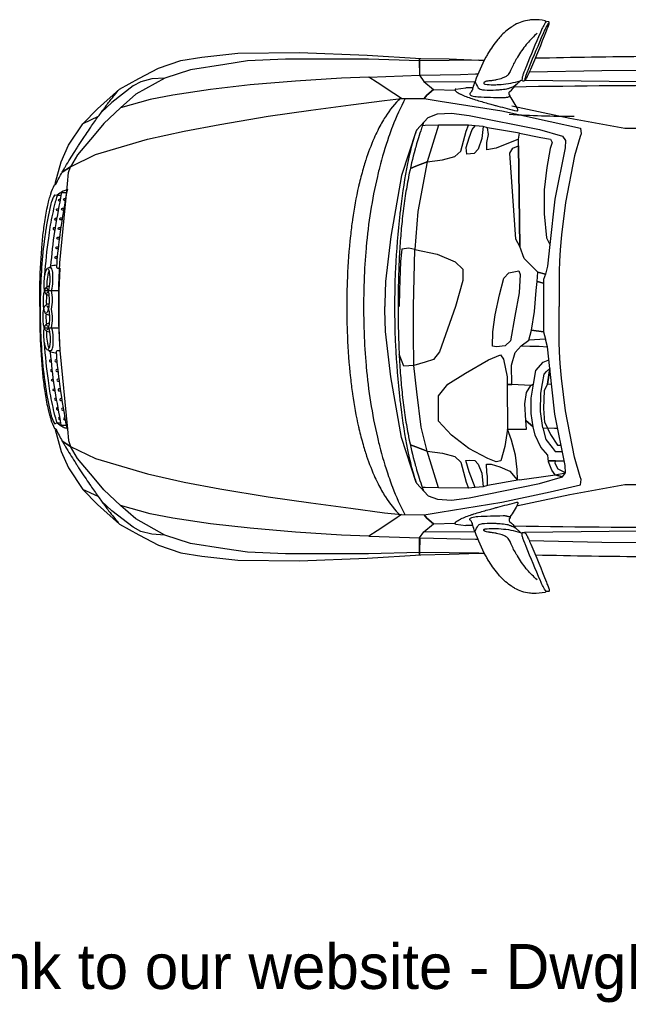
# Model space of a CAD drawing. Header units: millimetres. Extents: x -736 to -723.1, y -2314.2 to -2307.3.
# Tile 5 of 8: x -728 to -725.7, y -2314.2 to -2310.5. Entities that reach past the tile are written whole.
import ezdxf

# ---------------------------------------------------------------- set-up
doc = ezdxf.new("R2010")
doc.units = ezdxf.units.MM
doc.layers.add('dwgFree.com-automobile', color=251, linetype='Continuous')
doc.layers.add('DwgFree.com-Lineas perimetro', color=250, linetype='Continuous')

msp = doc.modelspace()

# ---------------------------------------------------------------- linework, layer by layer
at = {"layer": 'dwgFree.com-automobile', "color": 18, "true_color": 0x000000}
msp.add_arc((-725.5859, -2311.4649), 0.9542, 177.1802, 177.7772, dxfattribs=at)
at = {"layer": 'DwgFree.com-Lineas perimetro', "color": 18, "true_color": 0x000000}
for p, q in [((-726.3106, -2310.7373), (-726.2723, -2310.7328)), ((-725.8781, -2310.8485), (-726.0979, -2310.8021)), ((-725.6688, -2310.8865), (-725.8781, -2310.8485)), ((-726.4597, -2310.8956), (-726.4599, -2310.896)), ((-726.4721, -2310.9333), (-726.473, -2310.9367)), ((-726.4865, -2310.99), (-726.488, -2310.9966)), ((-726.5217, -2311.2082), (-726.5221, -2311.2116)), ((-727.8698, -2311.5016), (-727.8153, -2311.5016)), ((-727.8698, -2311.6434), (-727.8153, -2311.6434)), ((-725.9627, -2311.7154), (-725.97, -2311.6856)), ((-725.9539, -2311.7976), (-725.9627, -2311.7154)), ((-725.9353, -2311.9705), (-725.9539, -2311.7976)), ((-726.5221, -2311.9149), (-726.5217, -2311.9182)), ((-725.8954, -2312.1646), (-725.9353, -2311.9705)), ((-726.488, -2312.1298), (-726.4865, -2312.1364)), ((-725.8942, -2312.1928), (-725.8954, -2312.1646)), ((-726.473, -2312.1897), (-726.4721, -2312.1931)), ((-726.0691, -2312.22), (-726.1896, -2312.2408)), ((-725.9933, -2312.2338), (-725.9058, -2312.2087)), ((-725.9058, -2312.2087), (-725.8942, -2312.1928)), ((-726.4599, -2312.2304), (-726.4597, -2312.2308)), ((-726.4588, -2312.232), (-726.4151, -2312.2803)), ((-726.4259, -2312.2488), (-726.4368, -2312.2485)), ((-726.3761, -2312.2503), (-726.4259, -2312.2488)), ((-726.2614, -2312.251), (-726.3761, -2312.2503)), ((-726.2362, -2312.2483), (-726.2614, -2312.251)), ((-726.2596, -2312.2876), (-725.9933, -2312.2338)), ((-726.2066, -2312.2463), (-726.2362, -2312.2483)), ((-726.1896, -2312.2408), (-726.2066, -2312.2463)), ((-725.6688, -2312.2385), (-725.8781, -2312.2765)), ((-726.4151, -2312.2803), (-726.379, -2312.2931)), ((-726.379, -2312.2931), (-726.3263, -2312.2962)), ((-726.3263, -2312.2962), (-726.2596, -2312.2876)), ((-725.8781, -2312.2765), (-726.0795, -2312.319))]:
    msp.add_line(p, q, dxfattribs=at)
for points in [[(-725.9685, -2310.4831), (-725.9705, -2310.4796, 0.040095), (-725.9708, -2310.4791, 0.174622), (-725.9719, -2310.4784, 0.054413), (-726.0172, -2310.4743, 0.028724), (-726.0271, -2310.475), (-726.0312, -2310.4756, 0.095272), (-726.0859, -2310.4938), (-726.0882, -2310.4951, 0.021558), (-726.0993, -2310.5021, 0.05552), (-726.1413, -2310.5382, 0.015), (-726.1473, -2310.545), (-726.1512, -2310.5498, 0.039279), (-726.1882, -2310.6024), (-726.1883, -2310.6027, 0.009375), (-726.1962, -2310.6167, 0.03842), (-726.237, -2310.7083, 0.175283), (-726.237, -2310.7103, 0.073202), (-726.2248, -2310.7326, 0.160832), (-726.2174, -2310.7377, 0.036442), (-726.2085, -2310.7397, 0.016653), (-726.2069, -2310.7399), (-726.2019, -2310.7403, 0.034053), (-726.1581, -2310.7406, 0.004831), (-726.1424, -2310.7395), (-726.1419, -2310.7395, 0.026478), (-726.1163, -2310.7361, 0.041841), (-726.1048, -2310.7329), (-726.1014, -2310.7317, 0.04236), (-726.0865, -2310.7247, 0.042786), (-726.0832, -2310.7224, 0.00742), (-726.0761, -2310.7163, 0.031458), (-726.0666, -2310.7069, -0.044702), (-726.0651, -2310.7054, -0.18864), (-726.0598, -2310.7038), (-726.0594, -2310.7038)], [(-725.9561, -2310.4891, 0.730438), (-725.9585, -2310.4877, 0.075801), (-725.9629, -2310.4933, 0.019378), (-725.9714, -2310.5097), (-725.9735, -2310.5142, 0.00823), (-725.9791, -2310.5268, 0.005888), (-726.0333, -2310.6569, 0.002398), (-726.0383, -2310.6696), (-726.0445, -2310.6855, 0.040259), (-726.0499, -2310.7034, 0.618824), (-726.0486, -2310.7045), (-726.0486, -2310.7045, 0.039675), (-726.0483, -2310.7043)], [(-726.0011, -2310.5259, 0.042838), (-726.0394, -2310.564), (-726.0402, -2310.5649, 0.005807), (-726.0431, -2310.5683, 0.036443), (-726.0767, -2310.6167, 0.000527), (-726.0821, -2310.6258), (-726.0827, -2310.6269, 0.040247), (-726.1023, -2310.6671, -0.077895), (-726.1112, -2310.6824), (-726.1117, -2310.683, -0.110827), (-726.1215, -2310.6908), (-726.1222, -2310.6911, -0.024829), (-726.1345, -2310.6962, -0.034097), (-726.1556, -2310.7023), (-726.157, -2310.7026, -0.012743), (-726.1627, -2310.7037, -0.009407), (-726.1797, -2310.7061, -0.007632), (-726.182, -2310.7063, 0.004526), (-726.189, -2310.707, 0.072924), (-726.1976, -2310.7093), (-726.1981, -2310.7095, 0.01247), (-726.1996, -2310.7102, 0.060816), (-726.2019, -2310.7117), (-726.2022, -2310.7119, 0.036031), (-726.2034, -2310.713, 0.269995), (-726.204, -2310.7158, 0.120147), (-726.2035, -2310.7166, 0.092995), (-726.2004, -2310.7186, 0.072006), (-726.1988, -2310.719, 0.024485), (-726.1692, -2310.7209, 0.021217), (-726.1482, -2310.7203), (-726.1387, -2310.7196, 0.057596), (-726.0657, -2310.7059)], [(-726.2371, -2310.7091, 0.262188), (-726.2379, -2310.7097, 0.034169), (-726.2453, -2310.7331, -0.060971), (-726.2503, -2310.7464, -0.039938), (-726.2515, -2310.7483, -0.061398), (-726.2559, -2310.7529), (-726.2562, -2310.7531, 0.261377), (-726.2573, -2310.7557, 0.036573), (-726.257, -2310.7569, 0.19754), (-726.2543, -2310.7603, 0.080829), (-726.244, -2310.764), (-726.2384, -2310.7651, 0.035169), (-726.2264, -2310.7665, 0.005928), (-726.131, -2310.7698, 0.057074), (-726.118, -2310.7686), (-726.1163, -2310.7682, 0.049097), (-726.1049, -2310.7647, 0.475324), (-726.1042, -2310.7625), (-726.1069, -2310.7587, -0.087624), (-726.108, -2310.7562, -0.150751), (-726.1077, -2310.7497, -0.133773), (-726.1054, -2310.7464, 0.068443), (-726.0845, -2310.7234)], [(-725.2643, -2310.8704, 0.012934), (-725.2789, -2310.8402, 0.001617), (-725.2803, -2310.8375), (-725.2844, -2310.8297, 0.005718), (-725.2979, -2310.8046, 0.006801), (-725.3082, -2310.7866), (-725.3119, -2310.7803, 0.009079), (-725.3233, -2310.7617, 0.008378), (-725.3295, -2310.7524), (-725.3315, -2310.7494, 0.037585), (-725.3521, -2310.7238, 0.003895), (-726.0891, -2310.7296, 0.003895)], [(-727.8875, -2311.5625, -0.007317), (-727.8865, -2311.4731, -0.014627), (-727.8782, -2311.3233, -0.000481), (-727.8781, -2311.3225, -0.012057), (-727.8714, -2311.2619), (-727.8696, -2311.2484, -0.019467), (-727.8583, -2311.1844), (-727.8582, -2311.1837, -0.006749), (-727.8556, -2311.1724), (-727.8539, -2311.1656, -0.014369), (-727.8483, -2311.1451, -0.001076), (-727.845, -2311.1343), (-727.845, -2311.1343, -0.041853), (-727.8313, -2311.1007, -0.282742), (-727.8296, -2311.0997), (-727.8293, -2311.0997, 0.285642), (-727.8259, -2311.0975, -0.015568), (-727.8018, -2311.0522), (-727.7962, -2311.0425, -0.003492), (-727.7895, -2311.031, -0.008611), (-727.7547, -2310.9744), (-727.7479, -2310.9638, -0.001948), (-727.7398, -2310.9513, -0.002426), (-727.7197, -2310.9206), (-727.7119, -2310.9088, -0.004159), (-727.6941, -2310.8825, -0.004165), (-727.6656, -2310.8418, -0.002771), (-727.6532, -2310.8247), (-727.6479, -2310.8174, -0.0071), (-727.6229, -2310.7841), (-727.6207, -2310.7813, -0.012327), (-727.5851, -2310.7375)], [(-726.3106, -2310.7373, 0.396041), (-726.3131, -2310.7394, 0.075187), (-726.313, -2310.7415, 0.088688), (-726.3125, -2310.7427, 0.044298), (-726.3112, -2310.7446, 0.056036), (-726.3098, -2310.7459, 0.046156), (-726.2923, -2310.7565, 0.005895), (-726.2909, -2310.7571), (-726.2909, -2310.7572, 0.026501), (-726.2495, -2310.7735), (-726.2472, -2310.7742, 0.009319), (-726.2235, -2310.7817, 0.004974), (-726.1771, -2310.7948), (-726.1642, -2310.7983, 0.001161), (-726.1514, -2310.8018, 0.004067), (-726.0789, -2310.8204, 0.637974), (-726.0748, -2310.8153, 0.041135), (-726.105, -2310.7647)], [(-726.2451, -2310.7323, 0.000144), (-726.2723, -2310.7328)], [(-726.5196, -2310.771, 0.057501), (-726.577, -2310.8421), (-726.5778, -2310.8434, 0.012665), (-726.5914, -2310.8662, 0.012702), (-726.6048, -2310.8913), (-726.6063, -2310.8943, 0.012623), (-726.6199, -2310.9236, 0.025431), (-726.6517, -2311.0077), (-726.6521, -2311.0087, 0.007463), (-726.6595, -2311.0332, 0.010247), (-726.6753, -2311.0924), (-726.6754, -2311.0932, 0.00424), (-726.6788, -2311.1073, 0.020326), (-726.7017, -2311.2318), (-726.702, -2311.2343, 0.007835), (-726.7095, -2311.2937, 0.018101), (-726.7212, -2311.4519), (-726.7218, -2311.4664, 0.005848), (-726.7232, -2311.5222, 0.007092), (-726.7232, -2311.6042, 0.005848), (-726.7218, -2311.66), (-726.7212, -2311.6745, 0.018101), (-726.7095, -2311.8327, 0.007835), (-726.702, -2311.8921), (-726.7017, -2311.8946, 0.020326), (-726.6788, -2312.0191, 0.00424), (-726.6754, -2312.0332), (-726.6753, -2312.034, 0.010247), (-726.6595, -2312.0932, 0.007463), (-726.6521, -2312.1177), (-726.6517, -2312.1187, 0.025431), (-726.6199, -2312.2028, 0.012623), (-726.6063, -2312.2321), (-726.6048, -2312.2351, 0.012702), (-726.5914, -2312.2602, 0.012665), (-726.5778, -2312.283), (-726.577, -2312.2843, 0.056771), (-726.5204, -2312.3546)], [(-726.5021, -2310.7735, 0.032151), (-726.55, -2310.879), (-726.5533, -2310.8878, 0.007335), (-726.5647, -2310.9194, 0.020536), (-726.5996, -2311.0359, 0.005843), (-726.6059, -2311.0619), (-726.6075, -2311.0686, 0.034968), (-726.6497, -2311.3357), (-726.6501, -2311.3408, 0.012353), (-726.6578, -2311.4631, 0.018727), (-726.6578, -2311.6633, 0.012353), (-726.6501, -2311.7856), (-726.6497, -2311.7907, 0.034968), (-726.6075, -2312.0578), (-726.6059, -2312.0645, 0.005843), (-726.5996, -2312.0905, 0.020536), (-726.5647, -2312.207, 0.007335), (-726.5533, -2312.2386), (-726.55, -2312.2474, 0.031719), (-726.5028, -2312.3516, 0.031719)], [(-726.4322, -2310.8637, 0.003883), (-726.439, -2310.8828), (-726.4402, -2310.8863, 0.008305), (-726.4519, -2310.9224, 0.005159), (-726.4607, -2310.952, 0.002435), (-726.4637, -2310.9627), (-726.4646, -2310.9659, 0.018774), (-726.489, -2311.0699), (-726.4896, -2311.0729, 0.010617), (-726.5017, -2311.1427, 0.009968), (-726.5118, -2311.2192), (-726.513, -2311.23, 0.00875), (-726.5198, -2311.3031, 0.00699), (-726.5248, -2311.3831), (-726.525, -2311.3884, 0.002773), (-726.526, -2311.4117, 0.006606), (-726.5287, -2311.5273, 0.002587), (-726.5289, -2311.5569), (-726.5289, -2311.5695, 0.002587), (-726.5287, -2311.5991, 0.006606), (-726.526, -2311.7147, 0.002773), (-726.525, -2311.738), (-726.5248, -2311.7433, 0.00699), (-726.5198, -2311.8233, 0.00875), (-726.513, -2311.8964), (-726.5118, -2311.9072, 0.009968), (-726.5017, -2311.9837, 0.010617), (-726.4896, -2312.0535), (-726.489, -2312.0565, 0.018774), (-726.4646, -2312.1605), (-726.4637, -2312.1637, 0.002435), (-726.4607, -2312.1744, 0.005159), (-726.4519, -2312.204, 0.008305), (-726.4402, -2312.2401), (-726.439, -2312.2436, 0.003421), (-726.433, -2312.2604)], [(-724.7271, -2310.8903), (-724.8048, -2310.8899, 0.000582), (-725.6688, -2310.8865)], [(-727.7854, -2311.1313), (-727.8027, -2311.1313, 0.3591), (-727.8055, -2311.1336, 0.006876), (-727.8287, -2311.263, 0.001715), (-727.8308, -2311.2759), (-727.8311, -2311.2778, 0.022885), (-727.8459, -2311.4095, 0.022885)], [(-727.7827, -2311.1173, 0.013778), (-727.8101, -2311.2805), (-727.811, -2311.2874, 0.017), (-727.823, -2311.4016, 0.017675), (-727.8234, -2311.4117), (-727.8234, -2311.4128, 0.414214), (-727.8199, -2311.4162), (-727.8107, -2311.4162)], [(-727.7834, -2311.1207, 0.098566), (-727.7981, -2311.1246, 0.011379), (-727.7993, -2311.1252), (-727.8012, -2311.1262, 0.054188), (-727.8214, -2311.1402)], [(-727.8298, -2311.1383, 0.186053), (-727.8314, -2311.1395, 0.06885), (-727.8427, -2311.1649), (-727.8434, -2311.1673, 0.010068), (-727.8463, -2311.1784, 0.023795), (-727.8654, -2311.2764), (-727.8659, -2311.28, 0.006011), (-727.8705, -2311.3141, 0.028094), (-727.8853, -2311.5434), (-727.8853, -2311.5484, 0.004159), (-727.8853, -2311.5966), (-727.8853, -2311.6016, 0.028094), (-727.8705, -2311.8309, 0.006011), (-727.8659, -2311.865), (-727.8654, -2311.8686, 0.023795), (-727.8463, -2311.9666, 0.010068), (-727.8434, -2311.9778), (-727.8427, -2311.9801, 0.06885), (-727.8314, -2312.0055, 0.186053), (-727.8298, -2312.0068)], [(-727.8069, -2311.1408), (-727.8189, -2311.1408, 0.321817), (-727.8216, -2311.1428, 0.015547), (-727.8283, -2311.1651), (-727.8288, -2311.1666, 0.004335), (-727.8296, -2311.1698, 0.019927), (-727.8472, -2311.2541), (-727.8485, -2311.2615, 0.007243), (-727.8547, -2311.3025, 0.018507), (-727.8688, -2311.4423)], [(-727.8109, -2311.162), (-727.8121, -2311.1621, -1), (-727.8128, -2311.1546), (-727.8094, -2311.1543)], [(-727.7907, -2311.16), (-727.7932, -2311.1602, -1), (-727.7939, -2311.1527), (-727.7893, -2311.1522)], [(-727.8176, -2311.1985), (-727.8201, -2311.1987, -1), (-727.8208, -2311.1912), (-727.8162, -2311.1907)], [(-727.7971, -2311.1964), (-727.8009, -2311.1968, -1), (-727.8016, -2311.1893), (-727.7958, -2311.1887)], [(-727.8239, -2311.2345), (-727.827, -2311.2347, -1), (-727.8274, -2311.2272), (-727.8226, -2311.2269)], [(-727.8031, -2311.2335), (-727.8076, -2311.2337, -1), (-727.808, -2311.2262), (-727.8019, -2311.2259)], [(-727.8288, -2311.2634), (-727.8332, -2311.2635, 1), (-727.833, -2311.271), (-727.83, -2311.271)], [(-727.8086, -2311.2704), (-727.8135, -2311.2705, -1), (-727.8137, -2311.263), (-727.8075, -2311.2628)], [(-727.8136, -2311.307), (-727.8182, -2311.307, -1), (-727.8182, -2311.2995), (-727.8127, -2311.2994)], [(-727.8179, -2311.3437), (-727.8225, -2311.3437, -1), (-727.8225, -2311.3362), (-727.8171, -2311.3362)], [(-727.8214, -2311.3805), (-727.8263, -2311.3805, -1), (-727.8263, -2311.373), (-727.8208, -2311.373)], [(-727.8424, -2311.5016, 0.083934), (-727.8383, -2311.4324, 0.026537), (-727.8393, -2311.4264), (-727.8397, -2311.4246, 0.101852), (-727.8437, -2311.4155, 0.275475), (-727.8464, -2311.4144, 0.099255), (-727.8587, -2311.4185, 0.129787), (-727.8612, -2311.4209, 0.057046), (-727.8664, -2311.4326), (-727.8668, -2311.4339, 0.032321), (-727.8686, -2311.4411, 0.034278), (-727.8722, -2311.4745, 0.016901), (-727.8722, -2311.4783), (-727.8722, -2311.4784, 0.040506), (-727.8694, -2311.5038, 0.075574), (-727.867, -2311.5106), (-727.8668, -2311.511, 0.074087), (-727.8644, -2311.5141, 0.030995), (-727.8637, -2311.5147, 0.128146), (-727.8513, -2311.52, 0.128146)], [(-727.8615, -2311.5118, 0.188223), (-727.8543, -2311.5027, 0.118009), (-727.85, -2311.4313, 0.069514), (-727.8516, -2311.4263), (-727.8517, -2311.4261, 0.106622), (-727.8553, -2311.4216)], [(-727.8513, -2311.4271, 0.055388), (-727.8553, -2311.4361), (-727.8557, -2311.4374, 0.032321), (-727.8571, -2311.4432, 0.034278), (-727.8605, -2311.4749, 0.016901), (-727.8605, -2311.478), (-727.8605, -2311.4781, 0.017239), (-727.8599, -2311.4882)], [(-727.8233, -2311.4056, 0.056874), (-727.8451, -2311.4092, 0.111126), (-727.8469, -2311.4102, 0.04849), (-727.852, -2311.4156)], [(-727.8499, -2311.485, 0.073242), (-727.8604, -2311.4884, 0.214913), (-727.8693, -2311.4993, 0.022321), (-727.8725, -2311.5134, 0.021978), (-727.8738, -2311.5234, 0.043266), (-727.8738, -2311.5612, 0.033123), (-727.872, -2311.5724), (-727.8715, -2311.5745, 0.059932), (-727.8683, -2311.5838, 0.124621), (-727.8634, -2311.5895, 0.133921), (-727.8513, -2311.594)], [(-727.8608, -2311.5167, 0.014822), (-727.8616, -2311.5234, 0.035684), (-727.8621, -2311.5546)], [(-727.8875, -2311.5625, 0.007317), (-727.8865, -2311.6519, 0.014627), (-727.8782, -2311.8017, 0.000481), (-727.8781, -2311.8025, 0.012057), (-727.8714, -2311.8632), (-727.8696, -2311.8766, 0.019467), (-727.8583, -2311.9406), (-727.8582, -2311.9413, 0.006749), (-727.8556, -2311.9526), (-727.8539, -2311.9595, 0.014369), (-727.8483, -2311.9799, 0.001076), (-727.845, -2311.9907), (-727.845, -2311.9907, 0.041853), (-727.8313, -2312.0243, 0.282742), (-727.8296, -2312.0254), (-727.8293, -2312.0254, -0.285642), (-727.8259, -2312.0275, 0.015568), (-727.8018, -2312.0728), (-727.7962, -2312.0825, 0.003492), (-727.7895, -2312.094, 0.008611), (-727.7547, -2312.1506), (-727.7479, -2312.1613, 0.001948), (-727.7398, -2312.1738, 0.002426), (-727.7197, -2312.2044), (-727.7119, -2312.2163, 0.004159), (-727.6941, -2312.2426, 0.004165), (-727.6656, -2312.2832, 0.002771), (-727.6532, -2312.3004), (-727.6479, -2312.3077, 0.0071), (-727.6229, -2312.341), (-727.6207, -2312.3437, 0.012327), (-727.5851, -2312.3875)], [(-727.8499, -2311.66, -0.073242), (-727.8604, -2311.6566, -0.214913), (-727.8693, -2311.6457, -0.022321), (-727.8725, -2311.6316, -0.021978), (-727.8738, -2311.6216, -0.043266), (-727.8738, -2311.5838, -0.033123), (-727.872, -2311.5726), (-727.8715, -2311.5705, -0.059932), (-727.8683, -2311.5612, -0.124621), (-727.8634, -2311.5555, -0.133921), (-727.8513, -2311.5511)], [(-727.8608, -2311.6283, -0.014822), (-727.8616, -2311.6216, -0.035684), (-727.8621, -2311.5904)], [(-727.8424, -2311.6434, -0.083934), (-727.8383, -2311.7126, -0.026537), (-727.8393, -2311.7186), (-727.8397, -2311.7204, -0.101852), (-727.8437, -2311.7295, -0.275475), (-727.8464, -2311.7307, -0.099255), (-727.8587, -2311.7265, -0.129787), (-727.8612, -2311.7241, -0.057046), (-727.8664, -2311.7124), (-727.8668, -2311.7111, -0.032321), (-727.8686, -2311.7039, -0.034278), (-727.8722, -2311.6705, -0.016901), (-727.8722, -2311.6667), (-727.8722, -2311.6666, -0.040506), (-727.8694, -2311.6412, -0.075574), (-727.867, -2311.6344), (-727.8668, -2311.634, -0.074087), (-727.8644, -2311.6309, -0.030995), (-727.8637, -2311.6303, -0.128146), (-727.8513, -2311.625, -0.128146)], [(-727.8615, -2311.6332, -0.188223), (-727.8543, -2311.6423, -0.118009), (-727.85, -2311.7137, -0.069514), (-727.8516, -2311.7187), (-727.8517, -2311.7189, -0.106622), (-727.8553, -2311.7235)], [(-727.8513, -2311.7179, -0.055388), (-727.8553, -2311.7089), (-727.8557, -2311.7076, -0.032321), (-727.8571, -2311.7018, -0.034278), (-727.8605, -2311.6701, -0.016901), (-727.8605, -2311.667), (-727.8605, -2311.6669, -0.017239), (-727.8599, -2311.6569)], [(-727.8069, -2312.0042), (-727.8189, -2312.0042, -0.321817), (-727.8216, -2312.0022, -0.015547), (-727.8283, -2311.9799), (-727.8288, -2311.9784, -0.004335), (-727.8296, -2311.9752, -0.019927), (-727.8472, -2311.8909), (-727.8485, -2311.8835, -0.007243), (-727.8547, -2311.8425, -0.018507), (-727.8688, -2311.7027)], [(-727.8233, -2311.7395, -0.056874), (-727.8451, -2311.7358, -0.111126), (-727.8469, -2311.7348, -0.04849), (-727.852, -2311.7295)], [(-727.7827, -2312.0277, -0.013778), (-727.8101, -2311.8645), (-727.811, -2311.8576, -0.017), (-727.823, -2311.7435, -0.017675), (-727.8234, -2311.7333), (-727.8234, -2311.7322, -0.414214), (-727.8199, -2311.7288), (-727.8107, -2311.7288)], [(-727.8437, -2311.7645), (-727.847, -2311.7645, 1), (-727.847, -2311.7721), (-727.843, -2311.7721)], [(-727.7854, -2312.0137), (-727.8027, -2312.0137, -0.3591), (-727.8055, -2312.0114, -0.006876), (-727.8287, -2311.882, -0.001715), (-727.8308, -2311.8691), (-727.8311, -2311.8672, -0.022885), (-727.8459, -2311.7355, -0.022885)], [(-727.8214, -2311.7645), (-727.8263, -2311.7645, 1), (-727.8263, -2311.7721), (-727.8208, -2311.7721)], [(-727.84, -2311.8013), (-727.8427, -2311.8013, 1), (-727.8427, -2311.8088), (-727.8392, -2311.8088)], [(-727.8179, -2311.8013), (-727.8225, -2311.8013, 1), (-727.8225, -2311.8088), (-727.8171, -2311.8088)], [(-727.8344, -2311.8455), (-727.8387, -2311.8454, -1), (-727.8387, -2311.8379), (-727.8355, -2311.8379)], [(-727.8136, -2311.838), (-727.8182, -2311.838, 1), (-727.8182, -2311.8455), (-727.8127, -2311.8456)], [(-727.8288, -2311.8816), (-727.8332, -2311.8815, -1), (-727.833, -2311.874), (-727.83, -2311.874)], [(-727.8086, -2311.8747), (-727.8135, -2311.8745, 1), (-727.8137, -2311.8821), (-727.8075, -2311.8822)], [(-727.8239, -2311.9105), (-727.827, -2311.9103, 1), (-727.8274, -2311.9178), (-727.8226, -2311.9181)], [(-727.8031, -2311.9115), (-727.8076, -2311.9113, 1), (-727.808, -2311.9188), (-727.8019, -2311.9191)], [(-727.8176, -2311.9466), (-727.8201, -2311.9463, 1), (-727.8208, -2311.9538), (-727.8162, -2311.9543)], [(-727.7971, -2311.9486), (-727.8009, -2311.9482, 1), (-727.8016, -2311.9557), (-727.7958, -2311.9563)], [(-727.8109, -2311.983), (-727.8121, -2311.9829, 1), (-727.8128, -2311.9904), (-727.8094, -2311.9907)], [(-727.7907, -2311.9851), (-727.7932, -2311.9848, 1), (-727.7939, -2311.9923), (-727.7893, -2311.9928)], [(-727.7834, -2312.0243, -0.098566), (-727.7981, -2312.0204, -0.011379), (-727.7993, -2312.0199), (-727.8012, -2312.0188, -0.054188), (-727.8214, -2312.0048)], [(-725.2643, -2312.2547, -0.012934), (-725.2789, -2312.2848, -0.001617), (-725.2803, -2312.2876), (-725.2844, -2312.2953, -0.005718), (-725.2979, -2312.3204, -0.006801), (-725.3082, -2312.3385), (-725.3119, -2312.3447, -0.009079), (-725.3233, -2312.3633, -0.008378), (-725.3295, -2312.3726), (-725.3315, -2312.3756, -0.037585), (-725.3521, -2312.4012, -0.003895), (-726.0891, -2312.3955, -0.003895)], [(-724.7271, -2312.2348), (-724.8048, -2312.2351, -0.000582), (-725.6688, -2312.2385)], [(-726.3106, -2312.3878, -0.396041), (-726.3131, -2312.3857, -0.075187), (-726.313, -2312.3836, -0.088688), (-726.3125, -2312.3823, -0.044298), (-726.3112, -2312.3804, -0.056036), (-726.3098, -2312.3791, -0.046156), (-726.2923, -2312.3685, -0.005895), (-726.2909, -2312.3679), (-726.2909, -2312.3679, -0.026501), (-726.2495, -2312.3515), (-726.2472, -2312.3508, -0.009319), (-726.2235, -2312.3433, -0.004974), (-726.1771, -2312.3303), (-726.1642, -2312.3267, -0.001161), (-726.1514, -2312.3233, -0.004067), (-726.0789, -2312.3046, -0.637974), (-726.0748, -2312.3097, -0.041135), (-726.105, -2312.3603)], [(-726.2371, -2312.4159, -0.262188), (-726.2379, -2312.4153, -0.034169), (-726.2453, -2312.3919, 0.060971), (-726.2503, -2312.3787, 0.039938), (-726.2515, -2312.3767, 0.061398), (-726.2559, -2312.3722), (-726.2562, -2312.3719, -0.261377), (-726.2573, -2312.3693, -0.036573), (-726.257, -2312.3681, -0.19754), (-726.2543, -2312.3647, -0.080829), (-726.244, -2312.361), (-726.2384, -2312.3599, -0.035169), (-726.2264, -2312.3585, -0.005928), (-726.131, -2312.3553, -0.057074), (-726.118, -2312.3564), (-726.1163, -2312.3568, -0.049097), (-726.1049, -2312.3604, -0.475324), (-726.1042, -2312.3625), (-726.1069, -2312.3664, 0.087624), (-726.108, -2312.3688, 0.150751), (-726.1077, -2312.3753, 0.133773), (-726.1054, -2312.3786, -0.068443), (-726.0845, -2312.4016)], [(-726.2451, -2312.3928, -0.000144), (-726.2723, -2312.3923)], [(-725.9685, -2312.642), (-725.9705, -2312.6454, -0.040095), (-725.9708, -2312.646, -0.174622), (-725.9719, -2312.6466, -0.054413), (-726.0172, -2312.6508, -0.028724), (-726.0271, -2312.65), (-726.0312, -2312.6495, -0.095272), (-726.0859, -2312.6312), (-726.0882, -2312.6299, -0.021558), (-726.0993, -2312.623, -0.05552), (-726.1413, -2312.5869, -0.015), (-726.1473, -2312.58), (-726.1512, -2312.5753, -0.039279), (-726.1882, -2312.5226), (-726.1883, -2312.5224, -0.009375), (-726.1962, -2312.5083, -0.03842), (-726.237, -2312.4167, -0.175283), (-726.237, -2312.4148, -0.073202), (-726.2248, -2312.3924, -0.160832), (-726.2174, -2312.3873, -0.036442), (-726.2085, -2312.3853, -0.016653), (-726.2069, -2312.3852), (-726.2019, -2312.3848, -0.034053), (-726.1581, -2312.3844, -0.004831), (-726.1424, -2312.3855), (-726.1419, -2312.3856, -0.026478), (-726.1163, -2312.389, -0.041841), (-726.1048, -2312.3922), (-726.1014, -2312.3934, -0.04236), (-726.0865, -2312.4004, -0.042786), (-726.0832, -2312.4027, -0.00742), (-726.0761, -2312.4088, -0.031458), (-726.0666, -2312.4182, 0.044702), (-726.0651, -2312.4196, 0.18864), (-726.0598, -2312.4212), (-726.0594, -2312.4212)], [(-726.0011, -2312.5991, -0.042838), (-726.0394, -2312.5611), (-726.0402, -2312.5601, -0.005807), (-726.0431, -2312.5567, -0.036443), (-726.0767, -2312.5083, -0.000527), (-726.0821, -2312.4992), (-726.0827, -2312.4981, -0.040247), (-726.1023, -2312.4579, 0.077895), (-726.1112, -2312.4426), (-726.1117, -2312.442, 0.110827), (-726.1215, -2312.4343), (-726.1222, -2312.4339, 0.024829), (-726.1345, -2312.4288, 0.034097), (-726.1556, -2312.4228), (-726.157, -2312.4225, 0.012743), (-726.1627, -2312.4214, 0.009407), (-726.1797, -2312.419, 0.007632), (-726.182, -2312.4187, -0.004526), (-726.189, -2312.418, -0.072924), (-726.1976, -2312.4158), (-726.1981, -2312.4156, -0.01247), (-726.1996, -2312.4149, -0.060816), (-726.2019, -2312.4134), (-726.2022, -2312.4132, -0.036031), (-726.2034, -2312.412, -0.269995), (-726.204, -2312.4092, -0.120147), (-726.2035, -2312.4085, -0.092995), (-726.2004, -2312.4064, -0.072006), (-726.1988, -2312.406, -0.024485), (-726.1692, -2312.4042, -0.021217), (-726.1482, -2312.4047), (-726.1387, -2312.4054, -0.057596), (-726.0657, -2312.4191)]]:
    msp.add_lwpolyline(points, format="xyb", dxfattribs=at)
for points in [[(-726.0581, -2310.7053, 0.064422), (-726.0542, -2310.7061, 0.147046), (-726.0494, -2310.705, 0.041918), (-726.0472, -2310.7035, 0.099446), (-726.0436, -2310.6991, 0.011653), (-726.0368, -2310.6857), (-726.0346, -2310.6811, 0.009986), (-726.026, -2310.662, 0.008141), (-725.9665, -2310.517, 0.001153), (-725.9633, -2310.5088), (-725.9617, -2310.5044, 0.007848), (-725.9564, -2310.4902, 0.200488), (-725.9568, -2310.4836, 0.266006), (-725.9592, -2310.482), (-725.9649, -2310.4815, 0.124286), (-725.9663, -2310.4818, 0.158942), (-725.9718, -2310.4867, 0.020711), (-725.9813, -2310.5051), (-725.9834, -2310.5095, 0.00823), (-725.9892, -2310.5224, 0.005888), (-726.0435, -2310.6528, 0.002398), (-726.0485, -2310.6656), (-726.0518, -2310.6739, 0.000997), (-726.0544, -2310.6807, 0.038352), (-726.058, -2310.6926), (-726.0584, -2310.6946, 0.051118), (-726.0594, -2310.7035, 0.324652)], [(-726.0581, -2312.4197, -0.064422), (-726.0542, -2312.4189, -0.147046), (-726.0494, -2312.42, -0.041918), (-726.0472, -2312.4216, -0.099446), (-726.0436, -2312.4259, -0.011653), (-726.0368, -2312.4393), (-726.0346, -2312.4439, -0.009986), (-726.026, -2312.463, -0.008141), (-725.9665, -2312.6081, -0.001153), (-725.9633, -2312.6163), (-725.9617, -2312.6206, -0.007848), (-725.9564, -2312.6349, -0.200488), (-725.9568, -2312.6415, -0.266006), (-725.9592, -2312.6431), (-725.9649, -2312.6435, -0.124286), (-725.9663, -2312.6433, -0.158942), (-725.9718, -2312.6383, -0.020711), (-725.9813, -2312.62), (-725.9834, -2312.6155, -0.00823), (-725.9892, -2312.6026, -0.005888), (-726.0435, -2312.4722, -0.002398), (-726.0485, -2312.4594), (-726.0518, -2312.4511, -0.000997), (-726.0544, -2312.4443, -0.038352), (-726.058, -2312.4324), (-726.0584, -2312.4304, -0.051118), (-726.0594, -2312.4215, -0.324652)]]:
    msp.add_lwpolyline(points, format="xyb", close=True, dxfattribs=at)
for points in [[(-727.8293, -2311.0958), (-727.8058, -2311.0133), (-727.7789, -2310.9508), (-727.7237, -2310.8694), (-727.6678, -2310.8122), (-727.5851, -2310.7375), (-727.5119, -2310.6974), (-727.4374, -2310.6577), (-727.3521, -2310.6287), (-727.2726, -2310.6163), (-727.1365, -2310.6011), (-726.9022, -2310.5983), (-726.6465, -2310.6085), (-726.4422, -2310.6212), (-726.3347, -2310.6233), (-726.2231, -2310.6275), (-726.4474, -2310.6297), (-726.4474, -2310.6212), (-726.4474, -2310.6297), (-726.6411, -2310.6244), (-726.9555, -2310.6244), (-727.0997, -2310.6306), (-727.1857, -2310.6441), (-727.3163, -2310.6645), (-727.4137, -2310.6959), (-727.5226, -2310.757), (-727.5813, -2310.8083)], [(-726.6398, -2310.692), (-726.4462, -2310.6851), (-726.4474, -2310.6297), (-726.4474, -2310.6851), (-726.4315, -2310.7087), (-726.3952, -2310.7391), (-726.4199, -2310.7605), (-726.43, -2310.7728), (-726.4199, -2310.7605), (-726.3952, -2310.7391), (-726.313, -2310.7415)], [(-726.2231, -2310.6275), (-726.2017, -2310.6276)], [(-726.4462, -2310.6851), (-726.2922, -2310.6815), (-726.2354, -2310.6801), (-726.2262, -2310.6801)], [(-725.2863, -2310.6664), (-725.7571, -2310.668), (-726.031, -2310.6735)], [(-727.8107, -2311.7088), (-727.8153, -2311.6235), (-727.8153, -2311.4816), (-727.8107, -2311.3963), (-727.7827, -2311.0973), (-727.7786, -2311.0542), (-727.7707, -2311.0324), (-727.8018, -2311.0522), (-727.7707, -2311.0324), (-727.6757, -2310.9859), (-727.4791, -2310.928), (-727.3404, -2310.8966), (-727.2042, -2310.8718), (-727.0211, -2310.8407), (-726.8595, -2310.8179), (-726.7086, -2310.7976), (-726.5809, -2310.7804), (-726.5156, -2310.7736), (-726.5454, -2310.7537), (-726.6084, -2310.7126), (-726.6398, -2310.692), (-726.7437, -2310.6958), (-726.9176, -2310.7075), (-727.0898, -2310.7218), (-727.2403, -2310.7387), (-727.383, -2310.76), (-727.4685, -2310.7765), (-727.5813, -2310.8083), (-727.6447, -2310.8678), (-727.6816, -2310.9124), (-727.7446, -2310.987), (-727.7707, -2311.0324)], [(-727.4137, -2310.6959), (-727.463, -2310.6988), (-727.5043, -2310.7095), (-727.5329, -2310.7253), (-727.6135, -2310.788), (-727.6532, -2310.8247)], [(-726.4315, -2310.7087), (-726.2379, -2310.7097)], [(-725.1862, -2310.7201), (-725.253, -2310.7137), (-725.3603, -2310.7114), (-725.5138, -2310.7114), (-726.0494, -2310.705)], [(-726.5156, -2310.7736), (-726.43, -2310.7728), (-726.3697, -2310.7831), (-726.1355, -2310.8204), (-725.9529, -2310.8601), (-725.8378, -2310.8862), (-725.8354, -2310.9069), (-725.839, -2310.9167), (-725.8603, -2310.9911), (-725.894, -2311.1673), (-725.9097, -2311.2908), (-725.9142, -2311.3469), (-725.9172, -2311.3905), (-725.9177, -2311.4281), (-725.9177, -2311.4424), (-725.9183, -2311.5415), (-725.9183, -2311.5625)], [(-726.4588, -2310.8931), (-726.4151, -2310.8448), (-726.379, -2310.8319), (-726.3263, -2310.8289), (-726.2596, -2310.8374), (-725.9933, -2310.8913), (-725.9058, -2310.9164), (-725.8942, -2310.9323), (-725.8954, -2310.9604), (-725.9353, -2311.1545), (-725.9539, -2311.3274), (-725.9627, -2311.4097), (-725.97, -2311.4395), (-725.9992, -2311.4319), (-726.0512, -2311.3799), (-726.0675, -2311.335), (-726.0826, -2311.3069), (-726.1051, -2310.9811), (-726.0941, -2310.9618), (-726.0719, -2310.9521), (-726.0675, -2311.335), (-726.0719, -2310.9521), (-726.0719, -2310.9272), (-726.0691, -2310.905), (-726.1896, -2310.8843), (-726.2066, -2310.8788), (-726.2362, -2310.8768), (-726.2614, -2310.874), (-726.3761, -2310.8747), (-726.4259, -2310.8762), (-726.4368, -2310.8766)], [(-727.6656, -2310.8418), (-727.7237, -2310.8694)], [(-726.3761, -2310.8747), (-726.4182, -2311.0136), (-726.462, -2311.0303), (-726.4824, -2311.0381), (-726.462, -2311.0303), (-726.4182, -2311.0136), (-726.3605, -2311.0062), (-726.3132, -2310.9933), (-726.2909, -2310.9727), (-726.2703, -2310.8971), (-726.2614, -2310.874)], [(-726.4599, -2310.896), (-726.5166, -2311.0655), (-726.5565, -2311.2968), (-726.5763, -2311.4676), (-726.5789, -2311.5503), (-726.5789, -2311.5625)], [(-726.2066, -2310.8788), (-726.2118, -2310.9246), (-726.2256, -2310.9658), (-726.241, -2310.9822), (-726.2685, -2310.9839), (-726.2703, -2310.959), (-726.2591, -2310.922), (-726.2479, -2310.8902), (-726.2362, -2310.8768)], [(-726.0719, -2310.9272), (-726.1576, -2310.9616), (-726.1929, -2310.9676), (-726.1929, -2310.9401), (-726.186, -2310.9091), (-726.1896, -2310.8843)], [(-726.0691, -2310.905), (-725.9877, -2310.9208), (-725.9515, -2310.9278), (-725.9446, -2310.94), (-725.9528, -2310.963), (-725.9647, -2311.0345), (-725.9757, -2311.1198), (-725.9757, -2311.2106), (-725.9657, -2311.3023), (-725.9539, -2311.3274)], [(-726.4182, -2311.0136), (-726.4539, -2311.2015), (-726.4658, -2311.3455), (-726.3803, -2311.3633), (-726.3131, -2311.3926), (-726.2839, -2311.4207), (-726.2839, -2311.4629), (-726.3114, -2311.5625)], [(-727.8298, -2311.1383), (-727.8214, -2311.1402)], [(-726.4706, -2311.5625), (-726.4658, -2311.3455), (-726.4877, -2311.3409), (-726.5141, -2311.3442), (-726.5201, -2311.391), (-726.5231, -2311.4996), (-726.5248, -2311.5625)], [(-727.8107, -2311.4162), (-727.8153, -2311.5016), (-727.8153, -2311.6434), (-727.8107, -2311.7288), (-727.7827, -2312.0277), (-727.7786, -2312.0709), (-727.7707, -2312.0926), (-727.8018, -2312.0728), (-727.7707, -2312.0926), (-727.6757, -2312.1391), (-727.4791, -2312.1971), (-727.3404, -2312.2284), (-727.2042, -2312.2533), (-727.0211, -2312.2844), (-726.8595, -2312.3071), (-726.7086, -2312.3274), (-726.5809, -2312.3447), (-726.5156, -2312.3514), (-726.5454, -2312.3713), (-726.6084, -2312.4125), (-726.6398, -2312.433), (-726.7437, -2312.4293), (-726.9176, -2312.4175), (-727.0898, -2312.4032), (-727.2403, -2312.3863), (-727.383, -2312.3651), (-727.4685, -2312.3486), (-727.5813, -2312.3167), (-727.6447, -2312.2573), (-727.6816, -2312.2127), (-727.7446, -2312.1381), (-727.7707, -2312.0926)], [(-726.1896, -2312.2408), (-726.1896, -2312.2054), (-726.193, -2312.192), (-726.1942, -2312.16), (-726.1767, -2312.16), (-726.143, -2312.1699), (-726.1052, -2312.1868), (-726.0848, -2312.2112), (-726.0764, -2312.2213), (-726.0772, -2312.1804), (-726.0842, -2312.1263), (-726.0987, -2312.0687), (-726.1141, -2312.0269), (-726.0423, -2312.0269), (-726.0449, -2311.9949), (-726.0479, -2311.9311), (-726.042, -2311.8878), (-726.0258, -2311.8614), (-726.0977, -2311.8585), (-726.1153, -2311.8578), (-726.0977, -2311.8585), (-726.0986, -2311.7848), (-726.0856, -2311.7368), (-726.0625, -2311.7118), (-726.0339, -2311.6897), (-726.0228, -2311.6518), (-726.0117, -2311.5816), (-726.0052, -2311.5018), (-726.0011, -2311.4672), (-725.9992, -2311.4319), (-725.97, -2311.4395), (-725.9778, -2311.4595), (-725.9783, -2311.474), (-726.0011, -2311.4672), (-725.9783, -2311.474), (-725.9783, -2311.6579), (-726.0228, -2311.6518), (-725.9783, -2311.6579), (-725.97, -2311.6856), (-726.0339, -2311.6897)], [(-726.1714, -2311.7121), (-726.17, -2311.6588), (-726.1604, -2311.5942), (-726.145, -2311.5177), (-726.1277, -2311.4549), (-726.1085, -2311.4349), (-726.0716, -2311.4267), (-726.0666, -2311.4412), (-726.0694, -2311.5104), (-726.0858, -2311.5992), (-726.103, -2311.6925), (-726.1226, -2311.7107), (-726.1563, -2311.7157), (-726.1714, -2311.7121)], [(-726.4599, -2312.2291), (-726.5166, -2312.0595), (-726.5565, -2311.8283), (-726.5763, -2311.6574), (-726.5789, -2311.5748), (-726.5789, -2311.5625)], [(-726.5156, -2312.3514), (-726.43, -2312.3523), (-726.3697, -2312.3419), (-726.1355, -2312.3047), (-725.9529, -2312.265), (-725.8378, -2312.2388), (-725.8354, -2312.2182), (-725.839, -2312.2084), (-725.8603, -2312.1339), (-725.894, -2311.9577), (-725.9097, -2311.8342), (-725.9142, -2311.7781), (-725.9172, -2311.7346), (-725.9177, -2311.697), (-725.9177, -2311.6826), (-725.9183, -2311.5836), (-725.9183, -2311.5625)], [(-726.3114, -2311.5625), (-726.3716, -2311.7347), (-726.3946, -2311.7633), (-726.4265, -2311.7732), (-726.4693, -2311.7864), (-726.4706, -2311.6675), (-726.4706, -2311.5625)], [(-726.0625, -2311.7118), (-726.0296, -2311.7125), (-725.994, -2311.7125), (-725.9627, -2311.7154)], [(-726.4182, -2312.1114), (-726.441, -2312.0195), (-726.4577, -2311.8863), (-726.4693, -2311.7864), (-726.5069, -2311.7884), (-726.5248, -2311.7433)], [(-726.3756, -2311.9965), (-726.3756, -2311.9004), (-726.3404, -2311.8564), (-726.2736, -2311.8154), (-726.1862, -2311.7638), (-726.1411, -2311.7451), (-726.1288, -2311.7615), (-726.1159, -2311.8283), (-726.1153, -2311.8587), (-726.1141, -2312.0269), (-726.1241, -2312.0932), (-726.1399, -2312.1471), (-726.1575, -2312.1511), (-726.1881, -2312.1392), (-726.2603, -2312.1006), (-726.3259, -2312.0503), (-726.3756, -2311.9965)], [(-726.0691, -2312.22), (-725.986, -2312.2083), (-725.9339, -2312.2012), (-725.9058, -2312.2087), (-725.9339, -2312.2012), (-725.9461, -2312.1835), (-725.9582, -2312.1517), (-725.9607, -2312.1265), (-725.9874, -2312.0953), (-726.0096, -2312.0505), (-726.0171, -2312.0183), (-726.0449, -2311.9949), (-726.0171, -2312.0183), (-726.025, -2311.9682), (-726.0244, -2311.9104), (-726.016, -2311.8565), (-726.0258, -2311.8614), (-726.016, -2311.8565), (-726.0065, -2311.805), (-725.9792, -2311.7734), (-725.9606, -2311.7661), (-725.9573, -2311.7658)], [(-725.9806, -2312.0218), (-725.9891, -2311.9606), (-725.9872, -2311.8906), (-725.9814, -2311.8543), (-725.9753, -2311.8182), (-725.9657, -2311.8086), (-725.9539, -2311.7976)], [(-725.973, -2312.0015), (-725.9767, -2311.9484), (-725.9742, -2311.8808), (-725.9622, -2311.8567), (-725.9539, -2311.7976), (-725.9622, -2311.8567), (-725.9477, -2311.8551)], [(-727.8306, -2312.0068), (-727.8216, -2312.0022)], [(-727.8293, -2312.0292), (-727.8058, -2312.1118), (-727.7789, -2312.1742), (-727.7237, -2312.2557), (-727.6678, -2312.3128), (-727.5851, -2312.3875), (-727.5119, -2312.4276), (-727.4374, -2312.4673), (-727.3521, -2312.4963), (-727.2726, -2312.5087), (-727.1365, -2312.524), (-726.9022, -2312.5268), (-726.6465, -2312.5165), (-726.4422, -2312.5038), (-726.3347, -2312.5017), (-726.2231, -2312.4976), (-726.4474, -2312.4954), (-726.4474, -2312.5038), (-726.4474, -2312.4954), (-726.6411, -2312.5006), (-726.9555, -2312.5006), (-727.0997, -2312.4944), (-727.1857, -2312.481), (-727.3163, -2312.4605), (-727.4137, -2312.4292), (-727.5226, -2312.368), (-727.5813, -2312.3167)], [(-725.9806, -2312.0218), (-725.9692, -2312.0663), (-725.9448, -2312.0971), (-725.9333, -2312.1115), (-725.9063, -2312.1115)], [(-725.9806, -2312.0218), (-725.9356, -2312.0236), (-725.9245, -2312.0238)], [(-725.973, -2312.0015), (-725.9508, -2312.0479), (-725.9252, -2312.0884), (-725.911, -2312.0884)], [(-726.3761, -2312.2503), (-726.4182, -2312.1114), (-726.462, -2312.0947), (-726.4824, -2312.087), (-726.462, -2312.0947), (-726.4182, -2312.1114), (-726.3605, -2312.1188), (-726.3132, -2312.1317), (-726.2909, -2312.1523), (-726.2703, -2312.2279), (-726.2614, -2312.251)], [(-726.2362, -2312.2483), (-726.26, -2312.1891), (-726.2716, -2312.1461), (-726.2594, -2312.1455), (-726.2384, -2312.1467), (-726.2256, -2312.16), (-726.2117, -2312.1944), (-726.2066, -2312.2463)], [(-725.8942, -2312.1928), (-725.9215, -2312.1797), (-725.9333, -2312.1579), (-725.9327, -2312.1474), (-725.9586, -2312.1474), (-725.9327, -2312.1474), (-725.9054, -2312.1474), (-725.8989, -2312.1474)], [(-725.9339, -2312.2012), (-725.8942, -2312.1928)], [(-727.6656, -2312.2832), (-727.7237, -2312.2557)], [(-727.4137, -2312.4292), (-727.463, -2312.4262), (-727.5043, -2312.4155), (-727.5329, -2312.3997), (-727.6135, -2312.3371), (-727.6532, -2312.3004)], [(-726.6398, -2312.433), (-726.4462, -2312.44), (-726.4474, -2312.4954), (-726.4474, -2312.4399), (-726.4315, -2312.4164), (-726.3952, -2312.3859), (-726.4199, -2312.3645), (-726.43, -2312.3523), (-726.4199, -2312.3645), (-726.3952, -2312.3859), (-726.313, -2312.3836)], [(-726.3106, -2312.3878), (-726.2723, -2312.3923)], [(-725.1862, -2312.4049), (-725.253, -2312.4114), (-725.3603, -2312.4136), (-725.5138, -2312.4136), (-726.0494, -2312.42)], [(-726.4462, -2312.44), (-726.2922, -2312.4436), (-726.2354, -2312.4449), (-726.2262, -2312.4449)], [(-726.4315, -2312.4164), (-726.2379, -2312.4153)], [(-725.2863, -2312.4586), (-725.7571, -2312.457), (-726.031, -2312.4516)], [(-726.2231, -2312.4976), (-726.2044, -2312.4976), (-726.2024, -2312.4965)]]:
    msp.add_lwpolyline(points, dxfattribs=at)
for centre, radius, start, end in [((-724.9393, -2367.048), 56.4376, 90.65233, 91.08544), ((-725.8378, -2306.1564), 4.6844, 266.6988, 269.708), ((-725.8894, -2311.1032), 0.607, 160.0405, 163.7462), ((-724.2915, -2311.683), 2.3067, 159.9744, 160.0405), ((-725.9234, -2311.0969), 0.5725, 163.7462, 165.5625), ((-725.3191, -2311.2525), 1.1966, 165.5625, 167.3269), ((-724.4124, -2311.4333), 2.1212, 168.7653, 173.2295), ((-725.557, -2311.206), 0.9542, 167.3269, 168.7653), ((-723.3783, -2311.5736), 3.1645, 173.4305, 177.1802), ((-719.4188, -2312.0262), 7.1499, 173.22952, 173.43049), ((-723.0524, -2311.5632), 3.4897, 177.7772, 182.2228), ((-728.0568, -2311.5377), 0.2175, 350.8029, 9.575), ((-728.0568, -2311.6073), 0.2175, 350.425, 9.1971), ((-725.5859, -2311.6615), 0.9542, 182.2228, 182.8198), ((-723.3783, -2311.5528), 3.1645, 182.8198, 186.5695), ((-719.4188, -2311.1002), 7.1499, 186.56951, 186.77048), ((-724.4124, -2311.6931), 2.1212, 186.7705, 191.2347), ((-725.557, -2311.9204), 0.9542, 191.2347, 192.6731), ((-725.3191, -2311.8739), 1.1966, 192.6731, 194.4375), ((-725.9234, -2312.0295), 0.5725, 194.4375, 196.2538), ((-725.8894, -2312.0232), 0.607, 196.2538, 199.9595), ((-724.2915, -2311.4434), 2.3067, 199.9595, 200.0256), ((-724.9393, -2256.077), 56.4376, 268.91456, 269.34767)]:
    msp.add_arc(centre, radius, start, end, dxfattribs=at)
msp.add_ellipse((-727.8625, -2311.5392), major_axis=(0, 0.0467), ratio=0.26216, start_param=3.22793, end_param=6.196848, dxfattribs=at)
at = {"layer": 'DwgFree.com-Lineas perimetro', "color": 18, "true_color": 0x000000, "extrusion": (0, 0, -1)}
msp.add_ellipse((-727.8625, -2311.6059), major_axis=(0, -0.0467), ratio=0.26216, start_param=3.22793, end_param=6.196848, dxfattribs=at)

# ---------------------------------------------------------------- texts
at = {"layer": 'DwgFree.com-Lineas perimetro', "color": 1}
msp.add_text('It is forbidden to use our files on their websites and blogs, without specifying a link to our website - DwgFree.com', height=0.170538, dxfattribs=at).set_placement((-736.071, -2314.1508))

doc.saveas('drawing.dxf')
